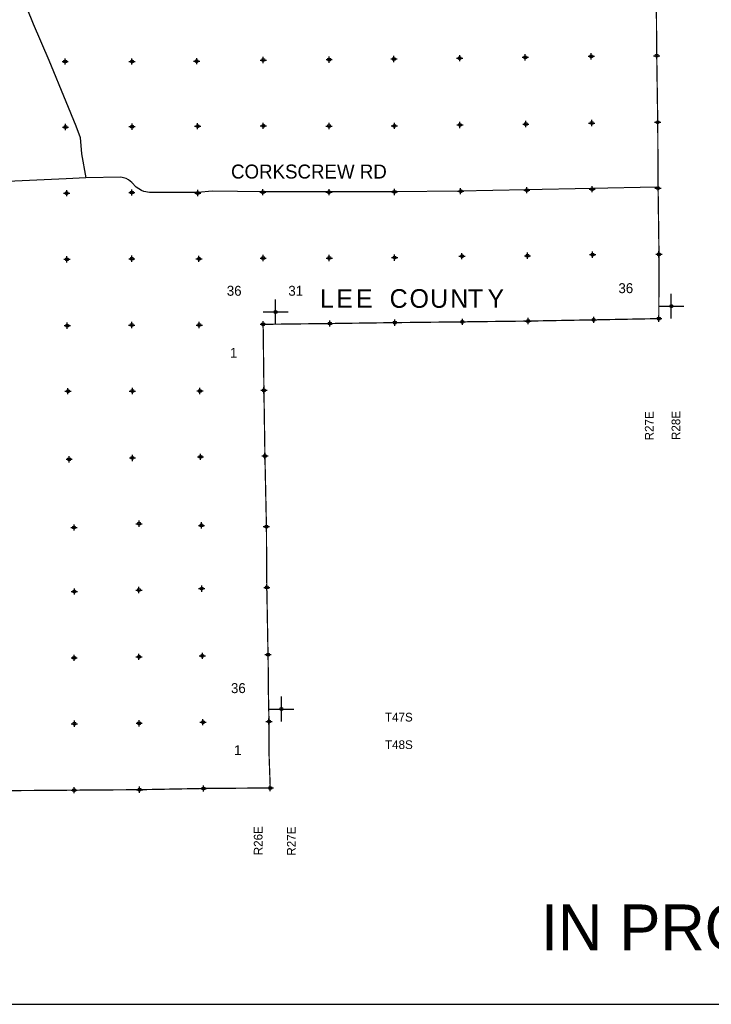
# Model space of a CAD drawing. Extents: x 70663 to 592613, y 704317 to 941230.
# Tile 6 of 14: x 264445 to 320115, y 704317 to 783571. Entities that reach past the tile are written whole.
import ezdxf
from ezdxf.enums import TextEntityAlignment as Align

# ---------------------------------------------------------------- set-up
doc = ezdxf.new("R2010")
doc.units = 0
doc.header["$LTSCALE"] = 2000
doc.header["$PDMODE"] = 34
doc.header["$PDSIZE"] = 250
doc.linetypes.add('PHANTOM', pattern=[0])
doc.layers.get('0').update_dxf_attribs({"linetype": 'CONTINUOUS'})
for name, color, linetype in [('52', 2, 'CONTINUOUS'), ('BORDER', 1, 'CONTINUOUS'), ('COUNTY', 15, 'PHANTOM'), ('ROADS', 9, 'CONTINUOUS'), ('SEC', 2, 'CONTINUOUS'), ('TEXT', 7, 'CONTINUOUS')]:
    doc.layers.add(name, color=color, linetype=linetype)

# ---------------------------------------------------------------- blocks, each defined once
blk = doc.blocks.new('TICK')
at = {"color": 0}
for points in [[(500, 0), (500, 1000)], [(0, 500), (1000, 500)]]:
    blk.add_lwpolyline(points, dxfattribs=at)
blk.add_point((500, 500), dxfattribs=at)

msp = doc.modelspace()

# ---------------------------------------------------------------- linework, layer by layer
at = {"layer": 'BORDER', "color": 0}
msp.add_lwpolyline([(117150, 704317), (394350, 704317), (394350, 902317), (117150, 902317)], close=True, dxfattribs=at)
at = {"layer": 'COUNTY', "color": 0, "const_width": 100}
for points in [[(315683, 785859), (315722, 780672), (315802, 775318), (315832, 770014), (315904, 764685), (315890, 759510), (310647, 759410), (305368, 759313), (300081, 759250), (294643, 759187), (289406, 759115), (287697, 759094), (286891, 759084), (285810, 759071), (285252, 759064), (284042, 759050)], [(284042, 759050), (284105, 753744), (284169, 749516), (284185, 748458), (284305, 742770), (284322, 740043), (284337, 737878), (284433, 732467), (284447, 731774), (284462, 729537), (284512, 727080), (284513, 724525), (284614, 721733), (280855, 721703), (279239, 721690), (274096, 721592), (268827, 721554), (263608, 721516)]]:
    msp.add_lwpolyline(points, dxfattribs=at)
at = {"layer": 'ROADS', "color": 0}
for points in [[(265033, 784505), (265517, 783228), (266794, 780319), (268152, 776974), (268966, 775024), (269303, 774083), (269427, 772766), (269756, 770853)], [(315710, 770097), (310472, 769985), (305184, 769874), (299871, 769780), (294592, 769703), (289313, 769717), (284009, 769715), (279929, 769763), (278772, 769671), (274892, 769658), (274432, 769737), (274248, 769822), (273814, 770102), (273465, 770465), (273207, 770668), (273015, 770778), (272597, 770891), (269756, 770853), (268180, 770756), (262841, 770511)]]:
    msp.add_lwpolyline(points, dxfattribs=at)
at = {"layer": 'SEC', "color": 0}
for p in [(294573, 780410), (299861, 780474), (305139, 780545), (310452, 780626), (315722, 780672), (268105, 780210), (273484, 780206), (278695, 780236), (284049, 780325), (289353, 780355), (268135, 774931), (273489, 774961), (278767, 774999), (284054, 775029), (289349, 775009), (294603, 775023), (299882, 775103), (305186, 775175), (310490, 775255), (315802, 775318), (268231, 769610), (273468, 769658), (278780, 769620), (284017, 769684), (289346, 769689), (294616, 769710), (299937, 769765), (305266, 769845), (310528, 769934), (315832, 770014), (305321, 764575), (310558, 764664), (315904, 764685), (268253, 764282), (273473, 764329), (278877, 764325), (284039, 764389), (289367, 764385), (294621, 764424), (300042, 764537), (284042, 759050), (289406, 759115), (294643, 759187), (300081, 759250), (305368, 759313), (310647, 759410), (315890, 759510), (268278, 758948), (273463, 758995), (278899, 758991), (268332, 753671), (273517, 753676), (278953, 753688), (284105, 753744), (268428, 748184), (273521, 748299), (279000, 748386), (284185, 748458), (268825, 742696), (274054, 743002), (279079, 742866), (284305, 742770), (274041, 737658), (279093, 737781), (284337, 737878), (268847, 737544), (268827, 732209), (274045, 732289), (279147, 732370), (284433, 732467), (268848, 726906), (274066, 726937), (279193, 727026), (284512, 727080), (268827, 721554), (274096, 721592), (279239, 721690), (284614, 721733)]:
    msp.add_point(p, dxfattribs=at)

# ---------------------------------------------------------------- block references
at = {"layer": 'SEC', "color": 0, "xscale": 2, "yscale": 2, "zscale": 2}
for p in [(284042, 759050), (315890, 759510), (284512, 727080)]:
    msp.add_blockref('TICK', p, dxfattribs=at)

# ---------------------------------------------------------------- texts
at = {"layer": '52', "color": 0}
for s, p in [('R27E', (315471, 752050)), ('R28E', (317616, 752079))]:
    msp.add_text(s, height=700, rotation=90, dxfattribs=at).set_placement(p, align=Align.RIGHT)
for s, p in [('T47S', (293847, 727080)), ('T48S', (293850, 724865))]:
    msp.add_text(s, height=700, dxfattribs=at).set_placement(p)
for s, p in [('R26E', (283991, 716316)), ('R27E', (286662, 716283))]:
    msp.add_text(s, height=700, rotation=90, dxfattribs=at).set_placement(p)
at = {"layer": 'ROADS', "color": 0}
msp.add_text('CORKSCREW RD', height=1125, dxfattribs=at).set_placement((281457, 770785))
at = {"layer": 'TEXT', "color": 0}
for s, height, p in [('36', 800, (281115, 761350)), ('31', 800, (286068, 761350)), ('L', 1500, (288621, 760380)), ('E', 1500, (289925, 760380)), ('E', 1500, (291512, 760380)), ('C', 1500, (294223, 760380)), ('O', 1500, (295826, 760380)), ('U', 1500, (297480, 760380)), ('N', 1500, (299102, 760380)), ('T', 1500, (300523, 760380)), ('Y', 1500, (302099, 760380)), ('36', 800, (312638, 761560)), ('1', 800, (281367, 756355)), ('36', 800, (281451, 729366)), ('1', 800, (281703, 724371))]:
    msp.add_text(s, height=height, dxfattribs=at).set_placement(p)
msp.add_text('IN PROGRESS OR PROPOSED', height=3700.69, dxfattribs=at).set_placement((342694, 708650), align=Align.CENTER)

doc.saveas('drawing.dxf')
